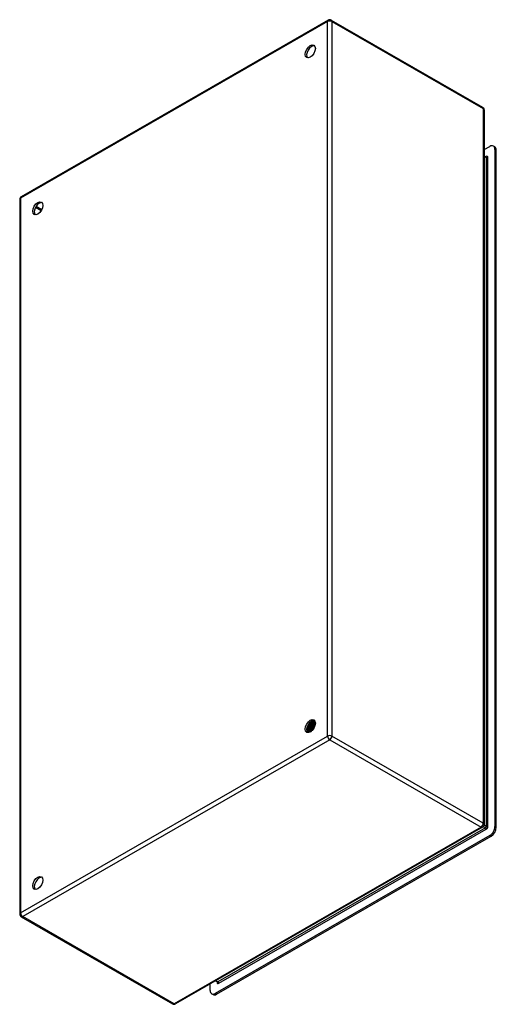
# Model space of a CAD drawing. Header units: inches. Extents: x 76.6 to 89.6, y 22.1 to 49.
import ezdxf

# ---------------------------------------------------------------- set-up
doc = ezdxf.new("R2010")
doc.units = ezdxf.units.IN
doc.header["$MEASUREMENT"] = 0
doc.layers.add('Visible Edges(ANSI)', color=7, linetype='Continuous', lineweight=25)
doc.layers.add('Visible Tangent Edges(ANSI)', color=7, linetype='Continuous', lineweight=25)

msp = doc.modelspace()

# ---------------------------------------------------------------- linework, layer by layer
at = {"layer": 'Visible Edges(ANSI)'}
for p, q in [((84.97, 48.943), (76.604, 44.125)), ((85.054, 48.943), (89.178, 46.568)), ((89.22, 46.496), (89.22, 27.012)), ((89.22, 45.411), (89.375, 45.5)), ((89.51, 45.488), (89.473, 45.509)), ((89.514, 45.419), (89.514, 26.957)), ((89.551, 26.935), (89.551, 45.397)), ((89.22, 45.243), (89.272, 45.212)), ((76.562, 44.052), (76.562, 24.569)), ((84.504, 29.821), (84.503, 29.822)), ((84.505, 29.805), (84.505, 29.786)), ((84.53, 29.83), (84.533, 29.828)), ((84.539, 29.805), (84.536, 29.807)), ((84.563, 29.813), (84.566, 29.812)), ((84.573, 29.825), (84.57, 29.826)), ((84.608, 29.805), (84.605, 29.806)), ((84.398, 29.58), (84.395, 29.581)), ((84.4, 29.565), (84.397, 29.567)), ((84.415, 29.622), (84.399, 29.612)), ((84.415, 29.586), (84.418, 29.585)), ((84.426, 29.692), (84.423, 29.694)), ((84.435, 29.545), (84.432, 29.547)), ((84.436, 29.56), (84.433, 29.562)), ((84.45, 29.602), (84.434, 29.592)), ((84.439, 29.72), (84.442, 29.719)), ((84.453, 29.568), (84.456, 29.566)), ((84.463, 29.677), (84.46, 29.678)), ((84.484, 29.582), (84.468, 29.572)), ((84.474, 29.541), (84.471, 29.542)), ((84.476, 29.705), (84.479, 29.704)), ((84.491, 29.549), (84.494, 29.548)), ((84.501, 29.661), (84.498, 29.662)), ((84.503, 29.549), (84.5, 29.55)), ((84.517, 29.561), (84.503, 29.552)), ((84.513, 29.689), (84.516, 29.688)), ((84.515, 29.559), (84.516, 29.559)), ((84.538, 29.645), (84.535, 29.646)), ((84.54, 29.784), (84.54, 29.766)), ((84.55, 29.674), (84.553, 29.673)), ((84.573, 29.789), (84.57, 29.791)), ((84.575, 29.63), (84.573, 29.631)), ((84.575, 29.764), (84.575, 29.746)), ((84.587, 29.659), (84.59, 29.657)), ((84.597, 29.796), (84.599, 29.795)), ((84.607, 29.773), (84.604, 29.774)), ((84.61, 29.744), (84.61, 29.726)), ((89.178, 26.939), (80.811, 22.121)), ((89.375, 26.715), (81.892, 22.406)), ((81.929, 22.385), (89.412, 26.694)), ((76.604, 24.496), (80.728, 22.121)), ((81.752, 22.487), (81.752, 22.663)), ((81.9, 22.748), (81.95, 22.719)), ((81.831, 22.375), (81.793, 22.397))]:
    msp.add_line(p, q, dxfattribs=at)
at = {"layer": 'Visible Edges(ANSI)', "flags": 128}
for points in [[(89.277, 45.211), (89.275, 45.211), (89.272, 45.212)], [(84.502, 29.821), (84.502, 29.816), (84.502, 29.812), (84.502, 29.807), (84.502, 29.803), (84.502, 29.798), (84.502, 29.793), (84.501, 29.788), (84.501, 29.784), (84.5, 29.779), (84.499, 29.774), (84.499, 29.769), (84.498, 29.764), (84.496, 29.759), (84.495, 29.754), (84.494, 29.749), (84.492, 29.744), (84.49, 29.739), (84.489, 29.734), (84.487, 29.729), (84.485, 29.724), (84.483, 29.719), (84.481, 29.715), (84.478, 29.71), (84.476, 29.705)], [(84.479, 29.704), (84.481, 29.709), (84.484, 29.713), (84.486, 29.718), (84.488, 29.723), (84.49, 29.728), (84.492, 29.734), (84.494, 29.739), (84.495, 29.744), (84.497, 29.749), (84.498, 29.754), (84.5, 29.759), (84.501, 29.764), (84.502, 29.769), (84.503, 29.774), (84.503, 29.779), (84.504, 29.784), (84.504, 29.789), (84.505, 29.794), (84.505, 29.798), (84.505, 29.803), (84.505, 29.808), (84.505, 29.812), (84.505, 29.817), (84.504, 29.821)], [(84.533, 29.806), (84.532, 29.807), (84.531, 29.807), (84.529, 29.808), (84.528, 29.809), (84.527, 29.809), (84.526, 29.81), (84.525, 29.81), (84.523, 29.811), (84.522, 29.812), (84.521, 29.812), (84.52, 29.813), (84.519, 29.813), (84.517, 29.814), (84.516, 29.815), (84.515, 29.815), (84.514, 29.816), (84.513, 29.816), (84.511, 29.817), (84.51, 29.818), (84.509, 29.818), (84.508, 29.819), (84.507, 29.819), (84.505, 29.82), (84.504, 29.821)], [(84.536, 29.807), (84.534, 29.806), (84.533, 29.806), (84.532, 29.806), (84.531, 29.806), (84.529, 29.805), (84.528, 29.805), (84.527, 29.805), (84.526, 29.805), (84.524, 29.805), (84.523, 29.804), (84.522, 29.804), (84.52, 29.804), (84.519, 29.804), (84.518, 29.803), (84.517, 29.803), (84.515, 29.803), (84.514, 29.803), (84.513, 29.803), (84.512, 29.802), (84.51, 29.802), (84.509, 29.802), (84.508, 29.802), (84.506, 29.802), (84.505, 29.801)], [(84.51, 29.826), (84.511, 29.826), (84.512, 29.827), (84.513, 29.827), (84.513, 29.827), (84.514, 29.827), (84.515, 29.827), (84.516, 29.827), (84.517, 29.827), (84.518, 29.828), (84.518, 29.828), (84.519, 29.828), (84.52, 29.828), (84.521, 29.828), (84.522, 29.828), (84.523, 29.828), (84.523, 29.828), (84.524, 29.829), (84.525, 29.829), (84.526, 29.829), (84.527, 29.829), (84.527, 29.829), (84.528, 29.829), (84.529, 29.829), (84.53, 29.83)], [(84.536, 29.807), (84.536, 29.802), (84.537, 29.798), (84.537, 29.793), (84.537, 29.789), (84.537, 29.784), (84.537, 29.779), (84.537, 29.775), (84.536, 29.77), (84.536, 29.765), (84.535, 29.76), (84.534, 29.755), (84.534, 29.75), (84.532, 29.745), (84.531, 29.74), (84.53, 29.735), (84.529, 29.73), (84.527, 29.725), (84.525, 29.719), (84.524, 29.714), (84.522, 29.709), (84.52, 29.704), (84.518, 29.699), (84.515, 29.694), (84.513, 29.689)], [(84.516, 29.688), (84.518, 29.693), (84.521, 29.698), (84.523, 29.703), (84.525, 29.708), (84.527, 29.713), (84.528, 29.718), (84.53, 29.723), (84.532, 29.728), (84.533, 29.733), (84.534, 29.739), (84.535, 29.744), (84.536, 29.749), (84.537, 29.754), (84.538, 29.759), (84.539, 29.764), (84.539, 29.768), (84.54, 29.773), (84.54, 29.778), (84.54, 29.783), (84.54, 29.787), (84.54, 29.792), (84.54, 29.797), (84.539, 29.801), (84.539, 29.805)], [(84.527, 29.836), (84.527, 29.836), (84.527, 29.836), (84.528, 29.835), (84.528, 29.835), (84.528, 29.835), (84.528, 29.835), (84.528, 29.834), (84.528, 29.834), (84.528, 29.834), (84.528, 29.834), (84.529, 29.833), (84.529, 29.833), (84.529, 29.833), (84.529, 29.832), (84.529, 29.832), (84.529, 29.832), (84.529, 29.832), (84.529, 29.831), (84.529, 29.831), (84.53, 29.831), (84.53, 29.83), (84.53, 29.83), (84.53, 29.83), (84.53, 29.83)], [(84.533, 29.828), (84.533, 29.829), (84.532, 29.829), (84.532, 29.829), (84.532, 29.83), (84.532, 29.83), (84.532, 29.831), (84.532, 29.831), (84.531, 29.831), (84.531, 29.832), (84.531, 29.832), (84.531, 29.832), (84.531, 29.833), (84.531, 29.833), (84.531, 29.833), (84.53, 29.834), (84.53, 29.834), (84.53, 29.835), (84.53, 29.835), (84.53, 29.835), (84.529, 29.836), (84.529, 29.836), (84.529, 29.836), (84.529, 29.837), (84.529, 29.837)], [(84.533, 29.828), (84.533, 29.827), (84.533, 29.827), (84.533, 29.826), (84.533, 29.825), (84.533, 29.824), (84.533, 29.823), (84.533, 29.822), (84.533, 29.821), (84.533, 29.82), (84.533, 29.82), (84.532, 29.819), (84.532, 29.818), (84.532, 29.817), (84.532, 29.816), (84.532, 29.815), (84.532, 29.814), (84.532, 29.814), (84.532, 29.813), (84.532, 29.812), (84.532, 29.811), (84.532, 29.81), (84.532, 29.809), (84.532, 29.808), (84.532, 29.807)], [(84.532, 29.807), (84.534, 29.808), (84.535, 29.808), (84.536, 29.808), (84.537, 29.808), (84.539, 29.809), (84.54, 29.809), (84.541, 29.809), (84.543, 29.809), (84.544, 29.809), (84.545, 29.81), (84.547, 29.81), (84.548, 29.81), (84.549, 29.81), (84.55, 29.811), (84.552, 29.811), (84.553, 29.811), (84.554, 29.811), (84.556, 29.812), (84.557, 29.812), (84.558, 29.812), (84.56, 29.812), (84.561, 29.812), (84.562, 29.813), (84.563, 29.813)], [(84.565, 29.79), (84.564, 29.79), (84.563, 29.791), (84.562, 29.791), (84.561, 29.792), (84.56, 29.792), (84.558, 29.793), (84.557, 29.794), (84.556, 29.794), (84.555, 29.795), (84.554, 29.795), (84.553, 29.796), (84.552, 29.796), (84.551, 29.797), (84.55, 29.797), (84.549, 29.798), (84.548, 29.799), (84.546, 29.799), (84.545, 29.8), (84.544, 29.8), (84.543, 29.801), (84.542, 29.801), (84.541, 29.802), (84.54, 29.803), (84.539, 29.803)], [(84.566, 29.812), (84.565, 29.813), (84.565, 29.815), (84.564, 29.816), (84.563, 29.818), (84.562, 29.82), (84.561, 29.821), (84.56, 29.823), (84.56, 29.824), (84.559, 29.825), (84.558, 29.827), (84.557, 29.828), (84.556, 29.829), (84.555, 29.831), (84.553, 29.832), (84.552, 29.833), (84.551, 29.834), (84.55, 29.836), (84.549, 29.837), (84.548, 29.838), (84.547, 29.839), (84.545, 29.84), (84.544, 29.841), (84.543, 29.842), (84.541, 29.843)], [(84.541, 29.843), (84.542, 29.842), (84.543, 29.841), (84.545, 29.84), (84.546, 29.839), (84.547, 29.838), (84.548, 29.837), (84.549, 29.836), (84.55, 29.834), (84.551, 29.833), (84.552, 29.832), (84.553, 29.831), (84.554, 29.83), (84.555, 29.828), (84.556, 29.827), (84.557, 29.826), (84.557, 29.825), (84.558, 29.823), (84.559, 29.822), (84.56, 29.82), (84.561, 29.819), (84.561, 29.817), (84.562, 29.816), (84.563, 29.814), (84.563, 29.813)], [(84.552, 29.833), (84.555, 29.833), (84.557, 29.832), (84.56, 29.831), (84.562, 29.83), (84.564, 29.829), (84.566, 29.828), (84.568, 29.827), (84.571, 29.826), (84.573, 29.825), (84.575, 29.823), (84.577, 29.822), (84.578, 29.82), (84.58, 29.819), (84.582, 29.817), (84.584, 29.815), (84.586, 29.814), (84.587, 29.812), (84.589, 29.81), (84.59, 29.808), (84.592, 29.805), (84.593, 29.803), (84.594, 29.801), (84.596, 29.799), (84.597, 29.796)], [(84.566, 29.812), (84.566, 29.811), (84.566, 29.81), (84.566, 29.809), (84.566, 29.808), (84.566, 29.807), (84.566, 29.806), (84.566, 29.805), (84.566, 29.805), (84.566, 29.804), (84.566, 29.803), (84.566, 29.802), (84.566, 29.801), (84.566, 29.8), (84.566, 29.799), (84.566, 29.798), (84.566, 29.797), (84.566, 29.796), (84.566, 29.796), (84.566, 29.795), (84.566, 29.794), (84.566, 29.793), (84.566, 29.792), (84.566, 29.791), (84.566, 29.79)], [(84.599, 29.795), (84.599, 29.796), (84.598, 29.798), (84.597, 29.8), (84.596, 29.801), (84.595, 29.803), (84.594, 29.804), (84.593, 29.806), (84.592, 29.807), (84.591, 29.808), (84.59, 29.81), (84.589, 29.811), (84.588, 29.812), (84.587, 29.814), (84.586, 29.815), (84.584, 29.816), (84.583, 29.817), (84.582, 29.818), (84.581, 29.819), (84.58, 29.82), (84.578, 29.821), (84.577, 29.822), (84.576, 29.823), (84.574, 29.824), (84.573, 29.825)], [(84.587, 29.813), (84.589, 29.813), (84.59, 29.812), (84.592, 29.812), (84.593, 29.812), (84.595, 29.811), (84.596, 29.811), (84.597, 29.81), (84.599, 29.809), (84.6, 29.809), (84.601, 29.808), (84.603, 29.807), (84.604, 29.807), (84.605, 29.806), (84.607, 29.805), (84.608, 29.804), (84.609, 29.804), (84.61, 29.803), (84.612, 29.802), (84.613, 29.801), (84.614, 29.8), (84.615, 29.799), (84.616, 29.798), (84.617, 29.797), (84.618, 29.796)], [(84.618, 29.797), (84.618, 29.797), (84.617, 29.798), (84.617, 29.798), (84.616, 29.798), (84.616, 29.799), (84.616, 29.799), (84.615, 29.8), (84.615, 29.8), (84.614, 29.8), (84.614, 29.801), (84.613, 29.801), (84.613, 29.801), (84.613, 29.802), (84.612, 29.802), (84.612, 29.802), (84.611, 29.802), (84.611, 29.803), (84.61, 29.803), (84.61, 29.803), (84.609, 29.804), (84.609, 29.804), (84.608, 29.804), (84.608, 29.804), (84.608, 29.805)], [(84.46, 29.678), (84.458, 29.674), (84.455, 29.67), (84.452, 29.666), (84.449, 29.662), (84.446, 29.658), (84.442, 29.654), (84.439, 29.651), (84.436, 29.647), (84.433, 29.644), (84.43, 29.64), (84.426, 29.637), (84.423, 29.634), (84.42, 29.631), (84.416, 29.628), (84.413, 29.625), (84.409, 29.623), (84.406, 29.62), (84.402, 29.618), (84.399, 29.616), (84.396, 29.614), (84.392, 29.612), (84.389, 29.61), (84.385, 29.609), (84.382, 29.607)], [(84.382, 29.604), (84.385, 29.606), (84.389, 29.607), (84.392, 29.609), (84.396, 29.611), (84.399, 29.613), (84.403, 29.615), (84.407, 29.617), (84.41, 29.62), (84.414, 29.622), (84.417, 29.625), (84.421, 29.628), (84.424, 29.631), (84.428, 29.634), (84.431, 29.638), (84.435, 29.641), (84.438, 29.645), (84.441, 29.648), (84.445, 29.652), (84.448, 29.656), (84.451, 29.66), (84.454, 29.664), (84.457, 29.668), (84.46, 29.672), (84.463, 29.677)], [(84.395, 29.581), (84.394, 29.581), (84.394, 29.581), (84.393, 29.581), (84.393, 29.581), (84.392, 29.581), (84.392, 29.581), (84.391, 29.581), (84.39, 29.581), (84.39, 29.581), (84.389, 29.581), (84.389, 29.581), (84.388, 29.581), (84.388, 29.581), (84.387, 29.581), (84.387, 29.581), (84.386, 29.581), (84.386, 29.581), (84.385, 29.581), (84.385, 29.581), (84.384, 29.581), (84.383, 29.581), (84.383, 29.581), (84.382, 29.581), (84.382, 29.581)], [(84.382, 29.58), (84.383, 29.58), (84.383, 29.579), (84.384, 29.579), (84.385, 29.579), (84.385, 29.579), (84.386, 29.579), (84.386, 29.579), (84.387, 29.579), (84.388, 29.579), (84.388, 29.579), (84.389, 29.579), (84.39, 29.579), (84.39, 29.579), (84.391, 29.579), (84.392, 29.579), (84.393, 29.579), (84.393, 29.579), (84.394, 29.579), (84.395, 29.579), (84.395, 29.579), (84.396, 29.579), (84.397, 29.579), (84.397, 29.579), (84.398, 29.58)], [(84.433, 29.562), (84.43, 29.561), (84.428, 29.561), (84.425, 29.561), (84.423, 29.561), (84.42, 29.561), (84.418, 29.561), (84.416, 29.561), (84.413, 29.561), (84.411, 29.562), (84.409, 29.562), (84.407, 29.563), (84.405, 29.564), (84.402, 29.564), (84.4, 29.565), (84.398, 29.566), (84.397, 29.567), (84.395, 29.569), (84.393, 29.57), (84.391, 29.571), (84.389, 29.573), (84.388, 29.574), (84.386, 29.576), (84.385, 29.578), (84.383, 29.579)], [(84.395, 29.581), (84.395, 29.582), (84.394, 29.583), (84.394, 29.584), (84.393, 29.585), (84.393, 29.586), (84.392, 29.587), (84.392, 29.588), (84.392, 29.589), (84.391, 29.59), (84.391, 29.591), (84.39, 29.592), (84.39, 29.593), (84.389, 29.594), (84.389, 29.595), (84.389, 29.596), (84.388, 29.597), (84.388, 29.598), (84.387, 29.599), (84.387, 29.6), (84.386, 29.601), (84.386, 29.602), (84.386, 29.603), (84.385, 29.604), (84.385, 29.606)], [(84.388, 29.647), (84.39, 29.649), (84.392, 29.65), (84.394, 29.652), (84.396, 29.653), (84.398, 29.655), (84.4, 29.656), (84.402, 29.658), (84.404, 29.66), (84.406, 29.662), (84.408, 29.663), (84.41, 29.665), (84.412, 29.667), (84.413, 29.669), (84.415, 29.671), (84.417, 29.673), (84.419, 29.675), (84.421, 29.678), (84.423, 29.68), (84.424, 29.682), (84.426, 29.684), (84.428, 29.686), (84.43, 29.689), (84.431, 29.691), (84.433, 29.694)], [(84.389, 29.651), (84.391, 29.652), (84.393, 29.654), (84.394, 29.655), (84.396, 29.657), (84.397, 29.658), (84.399, 29.66), (84.401, 29.662), (84.402, 29.663), (84.404, 29.665), (84.405, 29.667), (84.407, 29.668), (84.408, 29.67), (84.41, 29.672), (84.411, 29.674), (84.413, 29.675), (84.414, 29.677), (84.416, 29.679), (84.417, 29.681), (84.419, 29.683), (84.42, 29.685), (84.422, 29.687), (84.423, 29.689), (84.424, 29.69), (84.426, 29.692)], [(84.41, 29.597), (84.409, 29.598), (84.409, 29.598), (84.408, 29.599), (84.407, 29.599), (84.406, 29.599), (84.405, 29.6), (84.404, 29.6), (84.404, 29.601), (84.403, 29.601), (84.402, 29.602), (84.401, 29.602), (84.4, 29.603), (84.399, 29.603), (84.399, 29.603), (84.398, 29.604), (84.397, 29.604), (84.396, 29.605), (84.395, 29.605), (84.394, 29.606), (84.393, 29.606), (84.393, 29.607), (84.392, 29.607), (84.391, 29.607), (84.39, 29.608)], [(84.423, 29.694), (84.421, 29.692), (84.42, 29.69), (84.419, 29.689), (84.418, 29.687), (84.417, 29.685), (84.415, 29.684), (84.414, 29.682), (84.413, 29.68), (84.411, 29.679), (84.41, 29.677), (84.409, 29.675), (84.407, 29.674), (84.406, 29.672), (84.405, 29.671), (84.403, 29.669), (84.402, 29.668), (84.401, 29.666), (84.399, 29.665), (84.398, 29.663), (84.396, 29.662), (84.395, 29.661), (84.394, 29.659), (84.392, 29.658), (84.391, 29.656)], [(84.414, 29.588), (84.414, 29.588), (84.413, 29.587), (84.412, 29.587), (84.412, 29.587), (84.411, 29.586), (84.41, 29.586), (84.41, 29.586), (84.409, 29.585), (84.408, 29.585), (84.408, 29.584), (84.407, 29.584), (84.406, 29.584), (84.406, 29.583), (84.405, 29.583), (84.404, 29.583), (84.404, 29.582), (84.403, 29.582), (84.402, 29.582), (84.401, 29.581), (84.401, 29.581), (84.4, 29.581), (84.399, 29.58), (84.399, 29.58), (84.398, 29.58)], [(84.4, 29.565), (84.401, 29.565), (84.403, 29.564), (84.404, 29.563), (84.405, 29.563), (84.407, 29.562), (84.408, 29.562), (84.409, 29.561), (84.411, 29.561), (84.412, 29.56), (84.414, 29.56), (84.415, 29.56), (84.417, 29.56), (84.418, 29.559), (84.42, 29.559), (84.421, 29.559), (84.423, 29.559), (84.425, 29.559), (84.426, 29.559), (84.428, 29.559), (84.429, 29.559), (84.431, 29.559), (84.433, 29.56), (84.434, 29.56), (84.436, 29.56)], [(84.403, 29.615), (84.403, 29.614), (84.404, 29.612), (84.404, 29.611), (84.405, 29.61), (84.405, 29.609), (84.406, 29.608), (84.406, 29.606), (84.407, 29.605), (84.407, 29.604), (84.408, 29.603), (84.408, 29.602), (84.409, 29.601), (84.409, 29.599), (84.41, 29.598), (84.41, 29.597), (84.411, 29.596), (84.411, 29.595), (84.412, 29.593), (84.412, 29.592), (84.413, 29.591), (84.413, 29.59), (84.414, 29.589), (84.415, 29.588), (84.415, 29.586)], [(84.423, 29.694), (84.422, 29.694), (84.421, 29.694), (84.421, 29.695), (84.42, 29.695), (84.42, 29.696), (84.419, 29.696), (84.418, 29.696), (84.418, 29.697), (84.417, 29.697), (84.417, 29.697), (84.416, 29.698), (84.415, 29.698), (84.415, 29.698), (84.414, 29.699), (84.413, 29.699), (84.413, 29.7), (84.412, 29.7), (84.412, 29.7), (84.411, 29.701), (84.41, 29.701), (84.41, 29.701), (84.409, 29.702), (84.409, 29.702), (84.408, 29.703)], [(84.575, 29.631), (84.568, 29.634), (84.561, 29.637), (84.555, 29.64), (84.548, 29.643), (84.541, 29.646), (84.534, 29.649), (84.527, 29.652), (84.52, 29.655), (84.513, 29.658), (84.506, 29.661), (84.499, 29.664), (84.492, 29.667), (84.485, 29.67), (84.478, 29.674), (84.471, 29.677), (84.464, 29.68), (84.458, 29.683), (84.451, 29.686), (84.444, 29.689), (84.437, 29.692), (84.43, 29.695), (84.423, 29.698), (84.416, 29.701), (84.409, 29.704)], [(84.415, 29.622), (84.417, 29.623), (84.42, 29.625), (84.422, 29.626), (84.425, 29.628), (84.427, 29.63), (84.429, 29.632), (84.432, 29.634), (84.434, 29.636), (84.437, 29.638), (84.439, 29.64), (84.441, 29.642), (84.444, 29.644), (84.446, 29.647), (84.448, 29.649), (84.451, 29.652), (84.453, 29.654), (84.455, 29.657), (84.457, 29.66), (84.46, 29.663), (84.462, 29.665), (84.464, 29.668), (84.466, 29.671), (84.468, 29.674), (84.47, 29.677)], [(84.498, 29.662), (84.495, 29.658), (84.492, 29.653), (84.489, 29.649), (84.486, 29.645), (84.482, 29.64), (84.479, 29.636), (84.476, 29.632), (84.473, 29.629), (84.469, 29.625), (84.466, 29.621), (84.462, 29.618), (84.459, 29.615), (84.455, 29.611), (84.451, 29.608), (84.448, 29.606), (84.444, 29.603), (84.44, 29.6), (84.437, 29.598), (84.433, 29.595), (84.43, 29.593), (84.426, 29.591), (84.422, 29.59), (84.419, 29.588), (84.415, 29.586)], [(84.418, 29.585), (84.422, 29.586), (84.425, 29.588), (84.429, 29.59), (84.433, 29.592), (84.436, 29.594), (84.44, 29.596), (84.444, 29.599), (84.447, 29.601), (84.451, 29.604), (84.454, 29.607), (84.458, 29.61), (84.462, 29.613), (84.465, 29.617), (84.469, 29.62), (84.472, 29.624), (84.476, 29.627), (84.479, 29.631), (84.482, 29.635), (84.486, 29.639), (84.489, 29.643), (84.492, 29.648), (84.495, 29.652), (84.498, 29.656), (84.501, 29.661)], [(84.471, 29.542), (84.468, 29.542), (84.466, 29.541), (84.463, 29.541), (84.46, 29.541), (84.458, 29.541), (84.455, 29.541), (84.453, 29.541), (84.45, 29.541), (84.448, 29.541), (84.445, 29.542), (84.443, 29.542), (84.441, 29.543), (84.438, 29.544), (84.436, 29.545), (84.434, 29.546), (84.432, 29.547), (84.43, 29.548), (84.428, 29.549), (84.426, 29.551), (84.425, 29.552), (84.423, 29.554), (84.421, 29.556), (84.42, 29.558), (84.418, 29.559)], [(84.422, 29.73), (84.423, 29.73), (84.424, 29.729), (84.424, 29.729), (84.425, 29.729), (84.426, 29.728), (84.427, 29.728), (84.427, 29.727), (84.428, 29.727), (84.429, 29.726), (84.429, 29.726), (84.43, 29.726), (84.431, 29.725), (84.431, 29.725), (84.432, 29.724), (84.433, 29.724), (84.433, 29.724), (84.434, 29.723), (84.435, 29.723), (84.435, 29.722), (84.436, 29.722), (84.437, 29.722), (84.438, 29.721), (84.438, 29.721), (84.439, 29.72)], [(84.433, 29.562), (84.432, 29.563), (84.432, 29.564), (84.432, 29.565), (84.431, 29.566), (84.431, 29.567), (84.43, 29.568), (84.43, 29.569), (84.429, 29.57), (84.429, 29.571), (84.428, 29.572), (84.428, 29.573), (84.427, 29.574), (84.427, 29.575), (84.427, 29.576), (84.426, 29.577), (84.426, 29.578), (84.425, 29.579), (84.425, 29.58), (84.424, 29.581), (84.424, 29.582), (84.423, 29.583), (84.423, 29.584), (84.422, 29.585), (84.422, 29.587)], [(84.433, 29.694), (84.433, 29.693), (84.432, 29.693), (84.432, 29.693), (84.432, 29.693), (84.431, 29.693), (84.431, 29.693), (84.431, 29.693), (84.431, 29.693), (84.43, 29.693), (84.43, 29.693), (84.43, 29.693), (84.429, 29.693), (84.429, 29.693), (84.429, 29.693), (84.428, 29.693), (84.428, 29.693), (84.428, 29.693), (84.428, 29.693), (84.427, 29.693), (84.427, 29.693), (84.427, 29.693), (84.426, 29.693), (84.426, 29.693), (84.426, 29.692)], [(84.449, 29.577), (84.448, 29.577), (84.447, 29.578), (84.446, 29.578), (84.445, 29.579), (84.444, 29.579), (84.443, 29.58), (84.442, 29.58), (84.442, 29.581), (84.441, 29.581), (84.44, 29.582), (84.439, 29.582), (84.438, 29.583), (84.437, 29.583), (84.436, 29.584), (84.435, 29.584), (84.434, 29.585), (84.433, 29.585), (84.432, 29.586), (84.431, 29.586), (84.43, 29.587), (84.429, 29.587), (84.428, 29.588), (84.427, 29.588), (84.427, 29.589)], [(84.46, 29.678), (84.459, 29.679), (84.458, 29.679), (84.457, 29.68), (84.456, 29.68), (84.455, 29.681), (84.453, 29.682), (84.452, 29.682), (84.451, 29.683), (84.45, 29.684), (84.449, 29.684), (84.448, 29.685), (84.447, 29.686), (84.445, 29.686), (84.444, 29.687), (84.443, 29.688), (84.442, 29.688), (84.441, 29.689), (84.44, 29.69), (84.439, 29.69), (84.437, 29.691), (84.436, 29.692), (84.435, 29.692), (84.434, 29.693), (84.433, 29.694)], [(84.435, 29.545), (84.436, 29.545), (84.438, 29.544), (84.439, 29.543), (84.441, 29.543), (84.442, 29.542), (84.444, 29.541), (84.445, 29.541), (84.447, 29.541), (84.448, 29.54), (84.45, 29.54), (84.451, 29.54), (84.453, 29.539), (84.455, 29.539), (84.456, 29.539), (84.458, 29.539), (84.46, 29.539), (84.461, 29.539), (84.463, 29.539), (84.465, 29.539), (84.467, 29.539), (84.469, 29.54), (84.47, 29.54), (84.472, 29.54), (84.474, 29.541)], [(84.453, 29.569), (84.452, 29.568), (84.451, 29.568), (84.451, 29.568), (84.45, 29.567), (84.449, 29.567), (84.449, 29.567), (84.448, 29.566), (84.447, 29.566), (84.447, 29.565), (84.446, 29.565), (84.445, 29.565), (84.444, 29.564), (84.444, 29.564), (84.443, 29.564), (84.442, 29.563), (84.442, 29.563), (84.441, 29.563), (84.44, 29.562), (84.44, 29.562), (84.439, 29.561), (84.438, 29.561), (84.437, 29.561), (84.437, 29.56), (84.436, 29.56)], [(84.463, 29.786), (84.462, 29.783), (84.462, 29.78), (84.461, 29.777), (84.46, 29.775), (84.46, 29.772), (84.459, 29.769), (84.458, 29.766), (84.457, 29.764), (84.456, 29.761), (84.455, 29.758), (84.454, 29.755), (84.453, 29.753), (84.452, 29.75), (84.451, 29.747), (84.45, 29.744), (84.449, 29.742), (84.448, 29.739), (84.447, 29.736), (84.445, 29.734), (84.444, 29.731), (84.443, 29.728), (84.442, 29.726), (84.44, 29.723), (84.439, 29.72)], [(84.44, 29.596), (84.441, 29.595), (84.441, 29.594), (84.442, 29.593), (84.442, 29.592), (84.443, 29.59), (84.443, 29.589), (84.444, 29.588), (84.445, 29.587), (84.445, 29.586), (84.446, 29.584), (84.446, 29.583), (84.447, 29.582), (84.447, 29.581), (84.448, 29.58), (84.448, 29.578), (84.449, 29.577), (84.449, 29.576), (84.45, 29.575), (84.45, 29.574), (84.451, 29.572), (84.452, 29.571), (84.452, 29.57), (84.453, 29.569), (84.453, 29.568)], [(84.442, 29.719), (84.443, 29.722), (84.445, 29.725), (84.446, 29.728), (84.448, 29.731), (84.449, 29.734), (84.45, 29.736), (84.452, 29.739), (84.453, 29.742), (84.454, 29.745), (84.455, 29.748), (84.456, 29.751), (84.457, 29.754), (84.458, 29.757), (84.459, 29.76), (84.46, 29.763), (84.461, 29.766), (84.462, 29.769), (84.463, 29.772), (84.464, 29.775), (84.465, 29.778), (84.465, 29.781), (84.466, 29.784), (84.466, 29.787), (84.467, 29.79)], [(84.442, 29.719), (84.442, 29.719), (84.442, 29.719), (84.443, 29.719), (84.443, 29.719), (84.443, 29.719), (84.444, 29.719), (84.444, 29.72), (84.444, 29.72), (84.444, 29.72), (84.445, 29.72), (84.445, 29.72), (84.445, 29.72), (84.446, 29.72), (84.446, 29.72), (84.446, 29.72), (84.446, 29.72), (84.447, 29.72), (84.447, 29.72), (84.447, 29.72), (84.448, 29.72), (84.448, 29.72), (84.448, 29.72), (84.448, 29.72), (84.449, 29.72)], [(84.449, 29.72), (84.45, 29.723), (84.451, 29.726), (84.453, 29.729), (84.454, 29.732), (84.455, 29.735), (84.457, 29.738), (84.458, 29.741), (84.459, 29.744), (84.46, 29.747), (84.461, 29.751), (84.462, 29.754), (84.463, 29.757), (84.464, 29.76), (84.465, 29.763), (84.465, 29.766), (84.466, 29.769), (84.467, 29.772), (84.467, 29.775), (84.468, 29.778), (84.468, 29.781), (84.469, 29.784), (84.469, 29.787), (84.469, 29.79), (84.47, 29.793)], [(84.449, 29.72), (84.45, 29.72), (84.451, 29.719), (84.452, 29.718), (84.453, 29.718), (84.454, 29.717), (84.455, 29.716), (84.457, 29.716), (84.458, 29.715), (84.459, 29.715), (84.46, 29.714), (84.461, 29.713), (84.462, 29.713), (84.463, 29.712), (84.465, 29.711), (84.466, 29.711), (84.467, 29.71), (84.468, 29.709), (84.469, 29.709), (84.47, 29.708), (84.471, 29.707), (84.473, 29.707), (84.474, 29.706), (84.475, 29.706), (84.476, 29.705)], [(84.45, 29.602), (84.452, 29.603), (84.455, 29.605), (84.457, 29.607), (84.46, 29.608), (84.462, 29.61), (84.465, 29.612), (84.467, 29.614), (84.47, 29.616), (84.473, 29.619), (84.475, 29.621), (84.478, 29.623), (84.48, 29.626), (84.482, 29.628), (84.485, 29.631), (84.487, 29.634), (84.49, 29.636), (84.492, 29.639), (84.494, 29.642), (84.496, 29.645), (84.499, 29.648), (84.501, 29.651), (84.503, 29.654), (84.505, 29.657), (84.507, 29.661)], [(84.535, 29.646), (84.533, 29.642), (84.53, 29.637), (84.527, 29.633), (84.523, 29.629), (84.52, 29.624), (84.517, 29.62), (84.514, 29.616), (84.51, 29.612), (84.507, 29.608), (84.504, 29.605), (84.5, 29.601), (84.497, 29.598), (84.493, 29.594), (84.49, 29.591), (84.486, 29.588), (84.482, 29.585), (84.479, 29.583), (84.475, 29.58), (84.471, 29.578), (84.468, 29.575), (84.464, 29.573), (84.46, 29.571), (84.457, 29.569), (84.453, 29.568)], [(84.467, 29.527), (84.466, 29.527), (84.465, 29.528), (84.465, 29.528), (84.464, 29.529), (84.463, 29.529), (84.463, 29.529), (84.462, 29.53), (84.462, 29.53), (84.461, 29.531), (84.46, 29.531), (84.46, 29.532), (84.459, 29.532), (84.459, 29.533), (84.458, 29.533), (84.458, 29.534), (84.457, 29.535), (84.456, 29.535), (84.456, 29.536), (84.455, 29.536), (84.455, 29.537), (84.454, 29.537), (84.454, 29.538), (84.453, 29.539), (84.453, 29.539)], [(84.456, 29.566), (84.46, 29.568), (84.464, 29.57), (84.467, 29.572), (84.471, 29.574), (84.474, 29.576), (84.478, 29.579), (84.482, 29.581), (84.485, 29.584), (84.489, 29.587), (84.493, 29.59), (84.496, 29.593), (84.5, 29.596), (84.503, 29.6), (84.507, 29.603), (84.51, 29.607), (84.514, 29.611), (84.517, 29.615), (84.52, 29.619), (84.523, 29.623), (84.527, 29.627), (84.53, 29.632), (84.533, 29.636), (84.536, 29.641), (84.538, 29.645)], [(84.471, 29.542), (84.47, 29.543), (84.47, 29.544), (84.469, 29.545), (84.469, 29.546), (84.469, 29.547), (84.468, 29.549), (84.468, 29.55), (84.467, 29.551), (84.467, 29.552), (84.466, 29.553), (84.466, 29.554), (84.465, 29.555), (84.465, 29.556), (84.464, 29.557), (84.464, 29.558), (84.463, 29.559), (84.463, 29.56), (84.462, 29.561), (84.462, 29.562), (84.461, 29.563), (84.461, 29.564), (84.46, 29.565), (84.46, 29.567), (84.459, 29.568)], [(84.47, 29.677), (84.47, 29.677), (84.47, 29.677), (84.469, 29.677), (84.469, 29.677), (84.469, 29.677), (84.468, 29.677), (84.468, 29.677), (84.468, 29.677), (84.468, 29.677), (84.467, 29.677), (84.467, 29.677), (84.467, 29.677), (84.466, 29.677), (84.466, 29.677), (84.466, 29.677), (84.466, 29.677), (84.465, 29.677), (84.465, 29.677), (84.465, 29.677), (84.465, 29.677), (84.464, 29.677), (84.464, 29.677), (84.464, 29.677), (84.463, 29.677)], [(84.488, 29.557), (84.487, 29.557), (84.486, 29.558), (84.485, 29.558), (84.484, 29.559), (84.483, 29.559), (84.482, 29.56), (84.481, 29.56), (84.48, 29.561), (84.479, 29.561), (84.478, 29.562), (84.477, 29.563), (84.475, 29.563), (84.474, 29.564), (84.473, 29.564), (84.472, 29.565), (84.471, 29.565), (84.47, 29.566), (84.469, 29.566), (84.468, 29.567), (84.467, 29.567), (84.466, 29.568), (84.465, 29.568), (84.464, 29.569), (84.463, 29.569)], [(84.498, 29.662), (84.497, 29.663), (84.496, 29.663), (84.494, 29.664), (84.493, 29.665), (84.492, 29.665), (84.491, 29.666), (84.49, 29.666), (84.489, 29.667), (84.487, 29.668), (84.486, 29.668), (84.485, 29.669), (84.484, 29.669), (84.483, 29.67), (84.482, 29.671), (84.48, 29.671), (84.479, 29.672), (84.478, 29.673), (84.477, 29.673), (84.476, 29.674), (84.475, 29.675), (84.474, 29.675), (84.472, 29.676), (84.471, 29.676), (84.47, 29.677)], [(84.491, 29.55), (84.49, 29.549), (84.49, 29.549), (84.489, 29.549), (84.488, 29.548), (84.488, 29.548), (84.487, 29.547), (84.486, 29.547), (84.485, 29.547), (84.485, 29.546), (84.484, 29.546), (84.483, 29.546), (84.483, 29.545), (84.482, 29.545), (84.481, 29.544), (84.481, 29.544), (84.48, 29.544), (84.479, 29.543), (84.478, 29.543), (84.478, 29.543), (84.477, 29.542), (84.476, 29.542), (84.475, 29.541), (84.475, 29.541), (84.474, 29.541)], [(84.478, 29.578), (84.478, 29.577), (84.479, 29.575), (84.48, 29.574), (84.48, 29.573), (84.481, 29.572), (84.481, 29.571), (84.482, 29.569), (84.482, 29.568), (84.483, 29.567), (84.483, 29.566), (84.484, 29.565), (84.485, 29.564), (84.485, 29.562), (84.486, 29.561), (84.486, 29.56), (84.487, 29.559), (84.487, 29.558), (84.488, 29.556), (84.489, 29.555), (84.489, 29.554), (84.49, 29.553), (84.49, 29.552), (84.491, 29.55), (84.491, 29.549)], [(84.479, 29.704), (84.479, 29.704), (84.48, 29.704), (84.48, 29.704), (84.48, 29.704), (84.48, 29.704), (84.481, 29.704), (84.481, 29.704), (84.481, 29.704), (84.481, 29.704), (84.482, 29.704), (84.482, 29.704), (84.482, 29.704), (84.482, 29.704), (84.483, 29.704), (84.483, 29.704), (84.483, 29.704), (84.484, 29.704), (84.484, 29.704), (84.484, 29.704), (84.484, 29.704), (84.485, 29.704), (84.485, 29.704), (84.485, 29.704), (84.485, 29.704)], [(84.484, 29.582), (84.487, 29.583), (84.49, 29.585), (84.492, 29.587), (84.495, 29.589), (84.498, 29.591), (84.5, 29.593), (84.503, 29.595), (84.506, 29.597), (84.508, 29.6), (84.511, 29.602), (84.514, 29.605), (84.516, 29.607), (84.519, 29.61), (84.521, 29.613), (84.524, 29.616), (84.526, 29.619), (84.529, 29.622), (84.531, 29.625), (84.533, 29.628), (84.536, 29.631), (84.538, 29.634), (84.54, 29.638), (84.542, 29.641), (84.544, 29.644)], [(84.485, 29.704), (84.487, 29.708), (84.488, 29.711), (84.49, 29.715), (84.491, 29.718), (84.493, 29.721), (84.494, 29.725), (84.495, 29.728), (84.496, 29.732), (84.497, 29.735), (84.498, 29.739), (84.499, 29.742), (84.5, 29.746), (84.501, 29.749), (84.502, 29.753), (84.502, 29.756), (84.503, 29.759), (84.503, 29.763), (84.504, 29.766), (84.504, 29.77), (84.505, 29.773), (84.505, 29.776), (84.505, 29.78), (84.505, 29.783), (84.505, 29.786)], [(84.485, 29.704), (84.486, 29.704), (84.488, 29.703), (84.489, 29.702), (84.49, 29.702), (84.491, 29.701), (84.492, 29.701), (84.493, 29.7), (84.495, 29.699), (84.496, 29.699), (84.497, 29.698), (84.498, 29.697), (84.499, 29.697), (84.5, 29.696), (84.501, 29.696), (84.503, 29.695), (84.504, 29.694), (84.505, 29.694), (84.506, 29.693), (84.507, 29.692), (84.508, 29.692), (84.51, 29.691), (84.511, 29.691), (84.512, 29.69), (84.513, 29.689)], [(84.573, 29.631), (84.57, 29.626), (84.567, 29.621), (84.564, 29.617), (84.561, 29.613), (84.558, 29.608), (84.555, 29.604), (84.552, 29.6), (84.548, 29.596), (84.545, 29.592), (84.542, 29.588), (84.538, 29.584), (84.535, 29.581), (84.531, 29.577), (84.528, 29.574), (84.524, 29.571), (84.521, 29.568), (84.517, 29.565), (84.513, 29.562), (84.51, 29.56), (84.506, 29.557), (84.502, 29.555), (84.499, 29.553), (84.495, 29.551), (84.491, 29.549)], [(84.494, 29.548), (84.496, 29.548), (84.497, 29.549), (84.498, 29.55), (84.5, 29.55), (84.501, 29.551), (84.502, 29.552), (84.504, 29.553), (84.505, 29.554), (84.507, 29.554), (84.508, 29.555), (84.509, 29.556), (84.511, 29.557), (84.512, 29.558), (84.513, 29.559), (84.515, 29.56), (84.516, 29.561), (84.517, 29.562), (84.519, 29.563), (84.52, 29.564), (84.521, 29.565), (84.523, 29.566), (84.524, 29.567), (84.525, 29.568), (84.526, 29.569)], [(84.498, 29.545), (84.498, 29.545), (84.498, 29.546), (84.498, 29.546), (84.498, 29.546), (84.498, 29.546), (84.498, 29.546), (84.498, 29.546), (84.498, 29.546), (84.498, 29.547), (84.498, 29.547), (84.497, 29.547), (84.497, 29.547), (84.497, 29.547), (84.497, 29.547), (84.497, 29.547), (84.497, 29.548), (84.497, 29.548), (84.497, 29.548), (84.497, 29.548), (84.497, 29.548), (84.497, 29.548), (84.497, 29.548), (84.497, 29.549), (84.497, 29.549)], [(84.507, 29.661), (84.507, 29.661), (84.507, 29.661), (84.506, 29.661), (84.506, 29.661), (84.506, 29.661), (84.506, 29.661), (84.505, 29.661), (84.505, 29.661), (84.505, 29.661), (84.505, 29.661), (84.504, 29.661), (84.504, 29.661), (84.504, 29.661), (84.504, 29.661), (84.503, 29.661), (84.503, 29.661), (84.503, 29.661), (84.503, 29.661), (84.502, 29.661), (84.502, 29.661), (84.502, 29.661), (84.501, 29.661), (84.501, 29.661), (84.501, 29.661)], [(84.535, 29.646), (84.534, 29.647), (84.533, 29.648), (84.532, 29.648), (84.531, 29.649), (84.529, 29.649), (84.528, 29.65), (84.527, 29.65), (84.526, 29.651), (84.525, 29.652), (84.524, 29.652), (84.522, 29.653), (84.521, 29.653), (84.52, 29.654), (84.519, 29.655), (84.518, 29.655), (84.517, 29.656), (84.515, 29.656), (84.514, 29.657), (84.513, 29.658), (84.512, 29.658), (84.511, 29.659), (84.51, 29.659), (84.508, 29.66), (84.507, 29.661)], [(84.516, 29.688), (84.516, 29.688), (84.517, 29.688), (84.517, 29.688), (84.517, 29.688), (84.517, 29.688), (84.518, 29.688), (84.518, 29.688), (84.518, 29.688), (84.518, 29.688), (84.519, 29.688), (84.519, 29.688), (84.519, 29.688), (84.519, 29.688), (84.52, 29.688), (84.52, 29.688), (84.52, 29.688), (84.52, 29.688), (84.521, 29.688), (84.521, 29.688), (84.521, 29.688), (84.521, 29.688), (84.521, 29.688), (84.522, 29.688), (84.522, 29.688)], [(84.522, 29.688), (84.523, 29.692), (84.525, 29.695), (84.526, 29.698), (84.527, 29.701), (84.528, 29.705), (84.53, 29.708), (84.531, 29.711), (84.532, 29.714), (84.533, 29.718), (84.534, 29.721), (84.535, 29.724), (84.535, 29.728), (84.536, 29.731), (84.537, 29.734), (84.537, 29.738), (84.538, 29.741), (84.538, 29.744), (84.539, 29.747), (84.539, 29.75), (84.539, 29.754), (84.54, 29.757), (84.54, 29.76), (84.54, 29.763), (84.54, 29.766)], [(84.522, 29.688), (84.523, 29.688), (84.524, 29.687), (84.525, 29.686), (84.527, 29.686), (84.528, 29.685), (84.529, 29.685), (84.53, 29.684), (84.531, 29.683), (84.532, 29.683), (84.534, 29.682), (84.535, 29.682), (84.536, 29.681), (84.537, 29.68), (84.538, 29.68), (84.54, 29.679), (84.541, 29.679), (84.542, 29.678), (84.543, 29.678), (84.544, 29.677), (84.545, 29.676), (84.547, 29.676), (84.548, 29.675), (84.549, 29.675), (84.55, 29.674)], [(84.544, 29.644), (84.544, 29.644), (84.544, 29.644), (84.544, 29.644), (84.543, 29.644), (84.543, 29.645), (84.543, 29.645), (84.543, 29.645), (84.542, 29.645), (84.542, 29.645), (84.542, 29.645), (84.542, 29.645), (84.541, 29.645), (84.541, 29.645), (84.541, 29.645), (84.541, 29.645), (84.54, 29.645), (84.54, 29.645), (84.54, 29.645), (84.54, 29.645), (84.539, 29.645), (84.539, 29.645), (84.539, 29.645), (84.539, 29.645), (84.538, 29.645)], [(84.57, 29.791), (84.569, 29.79), (84.567, 29.79), (84.566, 29.79), (84.565, 29.79), (84.564, 29.789), (84.562, 29.789), (84.561, 29.789), (84.56, 29.789), (84.559, 29.788), (84.557, 29.788), (84.556, 29.788), (84.555, 29.788), (84.554, 29.787), (84.552, 29.787), (84.551, 29.787), (84.55, 29.787), (84.549, 29.786), (84.547, 29.786), (84.546, 29.786), (84.545, 29.786), (84.544, 29.786), (84.542, 29.785), (84.541, 29.785), (84.54, 29.785)], [(84.573, 29.631), (84.572, 29.631), (84.57, 29.632), (84.569, 29.632), (84.568, 29.633), (84.567, 29.633), (84.566, 29.634), (84.564, 29.635), (84.563, 29.635), (84.562, 29.636), (84.561, 29.636), (84.56, 29.637), (84.558, 29.637), (84.557, 29.638), (84.556, 29.639), (84.555, 29.639), (84.554, 29.64), (84.553, 29.64), (84.551, 29.641), (84.55, 29.641), (84.549, 29.642), (84.548, 29.643), (84.547, 29.643), (84.545, 29.644), (84.544, 29.644)], [(84.57, 29.791), (84.571, 29.786), (84.571, 29.782), (84.572, 29.778), (84.572, 29.773), (84.572, 29.768), (84.572, 29.764), (84.572, 29.759), (84.572, 29.754), (84.571, 29.749), (84.571, 29.744), (84.57, 29.74), (84.569, 29.735), (84.568, 29.73), (84.567, 29.725), (84.566, 29.719), (84.565, 29.714), (84.563, 29.709), (84.562, 29.704), (84.56, 29.699), (84.558, 29.694), (84.556, 29.689), (84.554, 29.684), (84.552, 29.679), (84.55, 29.674)], [(84.553, 29.673), (84.555, 29.678), (84.557, 29.683), (84.559, 29.688), (84.561, 29.693), (84.563, 29.698), (84.565, 29.703), (84.566, 29.708), (84.568, 29.713), (84.569, 29.718), (84.57, 29.723), (84.571, 29.728), (84.572, 29.733), (84.573, 29.738), (84.574, 29.743), (84.574, 29.748), (84.574, 29.753), (84.575, 29.758), (84.575, 29.762), (84.575, 29.767), (84.575, 29.772), (84.574, 29.776), (84.574, 29.781), (84.573, 29.785), (84.573, 29.789)], [(84.553, 29.673), (84.553, 29.673), (84.554, 29.673), (84.554, 29.673), (84.554, 29.673), (84.554, 29.673), (84.554, 29.673), (84.555, 29.673), (84.555, 29.673), (84.555, 29.673), (84.555, 29.673), (84.556, 29.673), (84.556, 29.673), (84.556, 29.673), (84.556, 29.673), (84.557, 29.673), (84.557, 29.672), (84.557, 29.672), (84.557, 29.672), (84.557, 29.672), (84.558, 29.672), (84.558, 29.672), (84.558, 29.672), (84.558, 29.672), (84.559, 29.672)], [(84.558, 29.672), (84.56, 29.675), (84.561, 29.678), (84.562, 29.682), (84.563, 29.685), (84.564, 29.688), (84.565, 29.691), (84.566, 29.694), (84.567, 29.697), (84.568, 29.7), (84.569, 29.703), (84.57, 29.707), (84.571, 29.71), (84.571, 29.713), (84.572, 29.716), (84.572, 29.719), (84.573, 29.722), (84.573, 29.725), (84.574, 29.728), (84.574, 29.731), (84.574, 29.734), (84.575, 29.737), (84.575, 29.74), (84.575, 29.743), (84.575, 29.746)], [(84.559, 29.672), (84.56, 29.672), (84.561, 29.671), (84.562, 29.671), (84.563, 29.67), (84.564, 29.669), (84.566, 29.669), (84.567, 29.668), (84.568, 29.668), (84.569, 29.667), (84.57, 29.667), (84.572, 29.666), (84.573, 29.665), (84.574, 29.665), (84.575, 29.664), (84.576, 29.664), (84.577, 29.663), (84.579, 29.663), (84.58, 29.662), (84.581, 29.661), (84.582, 29.661), (84.583, 29.66), (84.585, 29.66), (84.586, 29.659), (84.587, 29.659)], [(84.566, 29.79), (84.567, 29.79), (84.568, 29.791), (84.57, 29.791), (84.571, 29.791), (84.572, 29.791), (84.574, 29.792), (84.575, 29.792), (84.576, 29.792), (84.577, 29.792), (84.579, 29.793), (84.58, 29.793), (84.581, 29.793), (84.583, 29.793), (84.584, 29.794), (84.585, 29.794), (84.586, 29.794), (84.588, 29.794), (84.589, 29.795), (84.59, 29.795), (84.592, 29.795), (84.593, 29.795), (84.594, 29.796), (84.595, 29.796), (84.597, 29.796)], [(84.597, 29.773), (84.596, 29.773), (84.595, 29.774), (84.594, 29.774), (84.593, 29.775), (84.592, 29.776), (84.591, 29.776), (84.59, 29.777), (84.589, 29.777), (84.588, 29.778), (84.587, 29.778), (84.586, 29.779), (84.585, 29.779), (84.584, 29.78), (84.583, 29.78), (84.582, 29.781), (84.581, 29.781), (84.58, 29.782), (84.579, 29.782), (84.578, 29.783), (84.577, 29.783), (84.576, 29.784), (84.575, 29.784), (84.574, 29.785), (84.573, 29.785)], [(84.604, 29.774), (84.603, 29.774), (84.602, 29.774), (84.6, 29.774), (84.599, 29.773), (84.598, 29.773), (84.597, 29.773), (84.595, 29.773), (84.594, 29.772), (84.593, 29.772), (84.592, 29.772), (84.591, 29.772), (84.589, 29.771), (84.588, 29.771), (84.587, 29.771), (84.586, 29.771), (84.584, 29.77), (84.583, 29.77), (84.582, 29.77), (84.581, 29.77), (84.58, 29.769), (84.578, 29.769), (84.577, 29.769), (84.576, 29.769), (84.575, 29.768)], [(84.604, 29.774), (84.605, 29.77), (84.605, 29.766), (84.606, 29.762), (84.606, 29.757), (84.607, 29.753), (84.607, 29.748), (84.607, 29.743), (84.607, 29.739), (84.606, 29.734), (84.606, 29.729), (84.605, 29.724), (84.605, 29.719), (84.604, 29.714), (84.603, 29.709), (84.602, 29.704), (84.601, 29.699), (84.599, 29.694), (84.598, 29.689), (84.596, 29.684), (84.595, 29.679), (84.593, 29.674), (84.591, 29.669), (84.589, 29.664), (84.587, 29.659)], [(84.59, 29.658), (84.592, 29.663), (84.594, 29.668), (84.596, 29.673), (84.598, 29.678), (84.6, 29.683), (84.601, 29.688), (84.603, 29.693), (84.604, 29.698), (84.605, 29.703), (84.606, 29.708), (84.607, 29.713), (84.608, 29.718), (84.608, 29.723), (84.609, 29.728), (84.609, 29.733), (84.609, 29.738), (84.61, 29.742), (84.61, 29.747), (84.609, 29.752), (84.609, 29.756), (84.609, 29.76), (84.608, 29.765), (84.607, 29.769), (84.607, 29.773)], [(84.599, 29.795), (84.599, 29.794), (84.599, 29.793), (84.599, 29.792), (84.599, 29.791), (84.599, 29.79), (84.599, 29.79), (84.599, 29.789), (84.599, 29.788), (84.599, 29.787), (84.599, 29.786), (84.599, 29.785), (84.599, 29.784), (84.599, 29.783), (84.599, 29.782), (84.599, 29.781), (84.599, 29.781), (84.599, 29.78), (84.599, 29.779), (84.599, 29.778), (84.599, 29.777), (84.599, 29.776), (84.599, 29.775), (84.599, 29.774), (84.599, 29.773)], [(84.605, 29.774), (84.605, 29.774), (84.606, 29.774), (84.607, 29.774), (84.607, 29.774), (84.608, 29.775), (84.609, 29.775), (84.609, 29.775), (84.61, 29.775), (84.61, 29.775), (84.611, 29.775), (84.612, 29.775), (84.612, 29.776), (84.613, 29.776), (84.613, 29.776), (84.614, 29.776), (84.615, 29.776), (84.615, 29.776), (84.616, 29.776), (84.617, 29.776), (84.617, 29.777), (84.618, 29.777), (84.618, 29.777), (84.619, 29.777), (84.62, 29.777)], [(84.619, 29.761), (84.619, 29.762), (84.618, 29.762), (84.618, 29.762), (84.617, 29.762), (84.617, 29.763), (84.616, 29.763), (84.616, 29.763), (84.615, 29.763), (84.615, 29.764), (84.615, 29.764), (84.614, 29.764), (84.614, 29.764), (84.613, 29.765), (84.613, 29.765), (84.612, 29.765), (84.612, 29.765), (84.611, 29.766), (84.611, 29.766), (84.61, 29.766), (84.61, 29.766), (84.609, 29.767), (84.609, 29.767), (84.608, 29.767), (84.608, 29.767)], [(84.608, 29.701), (84.608, 29.702), (84.608, 29.703), (84.608, 29.704), (84.608, 29.706), (84.608, 29.707), (84.608, 29.708), (84.609, 29.709), (84.609, 29.71), (84.609, 29.711), (84.609, 29.712), (84.609, 29.713), (84.609, 29.714), (84.609, 29.715), (84.609, 29.716), (84.609, 29.717), (84.609, 29.718), (84.609, 29.719), (84.609, 29.72), (84.609, 29.721), (84.61, 29.722), (84.61, 29.723), (84.61, 29.724), (84.61, 29.725), (84.61, 29.726)], [(84.619, 29.754), (84.618, 29.754), (84.618, 29.754), (84.618, 29.754), (84.617, 29.754), (84.617, 29.753), (84.616, 29.753), (84.616, 29.753), (84.616, 29.753), (84.615, 29.753), (84.615, 29.753), (84.614, 29.753), (84.614, 29.753), (84.614, 29.753), (84.613, 29.753), (84.613, 29.753), (84.613, 29.753), (84.612, 29.752), (84.612, 29.752), (84.611, 29.752), (84.611, 29.752), (84.611, 29.752), (84.61, 29.752), (84.61, 29.752), (84.609, 29.752)], [(81.95, 22.719), (81.953, 22.717), (81.953, 22.716)]]:
    msp.add_lwpolyline(points, dxfattribs=at)
at = {"layer": 'Visible Edges(ANSI)'}
for centre, start, end in [((85.012, 48.87), 60.064, 119.936), ((89.136, 46.496), 0, 60.064), ((76.646, 44.052), 119.936, 180), ((89.136, 27.012), 299.936, 0), ((76.646, 24.569), 180, 240.064), ((80.77, 22.194), 240.064, 299.936)]:
    msp.add_arc(centre, 0.084, start, end, dxfattribs=at)
for centre in [(84.482, 48.089), (77.057, 43.813), (84.482, 29.694), (77.057, 25.419)]:
    msp.add_ellipse(centre, major_axis=(0.097, 0.169), ratio=0.578093, dxfattribs=at)
for centre, major_axis, start_param, end_param in [((84.519, 48.067), (0.097, 0.169), 0.193014, 2.948579), ((89.375, 45.339), (0.098, 0.171), 5.495853, 7.06665), ((89.412, 45.317), (0.098, 0.171), 5.495853, 6.283185), ((77.095, 43.792), (0.097, 0.169), 0.193014, 2.948579), ((84.519, 29.673), (0.097, 0.169), 0.193014, 2.948579), ((89.375, 26.876), (-0.098, -0.171), 0.783464, 2.354261), ((89.412, 26.855), (0.098, 0.171), 3.925057, 5.495853), ((77.095, 25.397), (0.097, 0.169), 0.193014, 2.948579), ((81.892, 22.567), (-0.098, -0.171), 5.495853, 7.06665), ((81.929, 22.546), (-0.098, -0.171), 0, 0.783464)]:
    msp.add_ellipse(centre, major_axis=major_axis, ratio=0.578093, start_param=start_param, end_param=end_param, dxfattribs=at)
at = {"layer": 'Visible Tangent Edges(ANSI)'}
for p, q in [((84.953, 48.905), (76.586, 44.087)), ((84.953, 29.421), (84.953, 48.905)), ((85.072, 48.905), (89.195, 46.53)), ((85.072, 48.905), (85.072, 29.421)), ((89.195, 46.53), (89.195, 27.046)), ((89.514, 45.419), (89.551, 45.397)), ((89.22, 45.232), (89.279, 45.198)), ((89.279, 45.224), (89.266, 45.216)), ((89.279, 45.198), (89.279, 26.957)), ((89.323, 26.957), (89.323, 45.198)), ((76.586, 44.087), (76.586, 24.603)), ((77.144, 43.74), (76.988, 43.83)), ((77.01, 43.868), (77.166, 43.778)), ((76.586, 24.603), (84.953, 29.421)), ((85.012, 29.318), (76.646, 24.5)), ((85.012, 29.318), (89.136, 26.943)), ((89.195, 27.046), (85.072, 29.421)), ((89.136, 26.943), (80.77, 22.125)), ((89.257, 26.919), (81.966, 22.72)), ((81.987, 22.682), (89.279, 26.881)), ((89.197, 26.954), (89.257, 26.919)), ((89.279, 26.957), (89.218, 26.992)), ((89.551, 26.935), (89.514, 26.957)), ((89.375, 26.715), (89.412, 26.694)), ((80.77, 22.125), (76.646, 24.5)), ((81.966, 22.72), (81.909, 22.753)), ((81.944, 22.723), (81.944, 22.708)), ((81.929, 22.385), (81.892, 22.406))]:
    msp.add_line(p, q, dxfattribs=at)
for centre, major_axis, ratio, start_param, end_param in [((85.012, 48.87), (-0.0419, 0.0728), 0.578093, 0, 0.787332), ((85.012, 48.87), (0.084, 0), 0.575862, 0.785398, 2.356194), ((85.012, 48.87), (0.0419, 0.0728), 0.578093, 5.495853, 6.283185), ((89.136, 46.496), (0.0419, 0.0728), 0.578093, 5.495853, 6.283185), ((89.136, 46.496), (0.084, 0), 0.575862, 0, 0.785398), ((89.257, 45.185), (0.0155, 0.0269), 0.578093, 5.495853, 6.283185), ((89.257, 45.236), (0.0155, -0.0269), 0.578093, 0.178676, 0.787332), ((89.279, 45.173), (0.0309, 0.0537), 0.578093, 5.495853, 7.06665), ((89.301, 45.211), (-0.031, 0), 0.575862, 0.785398, 2.356194), ((76.646, 44.052), (-0.084, 0), 0.575862, 5.497787, 6.283185), ((76.646, 44.052), (-0.0419, 0.0728), 0.578093, 0, 0.787332), ((85.012, 29.387), (0.084, 0), 0.575862, 0.785398, 2.356194), ((85.012, 29.387), (0.0419, -0.0728), 0.578093, 3.928925, 5.499721), ((85.012, 29.387), (0.0419, 0.0728), 0.578093, 3.925057, 5.495853), ((89.136, 27.012), (0.0419, 0.0728), 0.578093, 3.925057, 5.495853), ((89.136, 27.012), (0.0419, -0.0728), 0.578093, 5.499721, 6.283185), ((89.136, 27.012), (0.084, 0), 0.575862, 0, 0.785398), ((89.257, 26.945), (-0.0155, -0.0269), 0.578093, 0.783464, 2.354261), ((89.257, 26.894), (-0.0155, 0.0269), 0.578093, 3.928925, 5.499721), ((89.279, 26.932), (0.0309, 0.0537), 0.578093, 3.925057, 5.495853), ((89.301, 26.97), (0.031, 0), 0.575862, 3.926991, 5.497787), ((76.646, 24.569), (-0.084, 0), 0.575862, 5.497787, 6.283185), ((76.646, 24.569), (0.0419, -0.0728), 0.578093, 3.928925, 5.499721), ((76.646, 24.569), (-0.0419, -0.0728), 0.578093, 0, 0.783464), ((81.922, 22.72), (0.031, 0), 0.575862, 5.497787, 6.100442), ((81.987, 22.733), (-0.0309, -0.0537), 0.578093, 5.495853, 7.06665), ((81.966, 22.746), (-0.0155, -0.0269), 0.578093, 0, 0.783464), ((81.966, 22.695), (0.0155, -0.0269), 0.578093, 0.787332, 2.358128), ((80.77, 22.194), (-0.0419, -0.0728), 0.578093, 0, 0.783464), ((80.77, 22.194), (0.0419, -0.0728), 0.578093, 5.499721, 6.283185)]:
    msp.add_ellipse(centre, major_axis=major_axis, ratio=ratio, start_param=start_param, end_param=end_param, dxfattribs=at)

doc.saveas('drawing.dxf')
